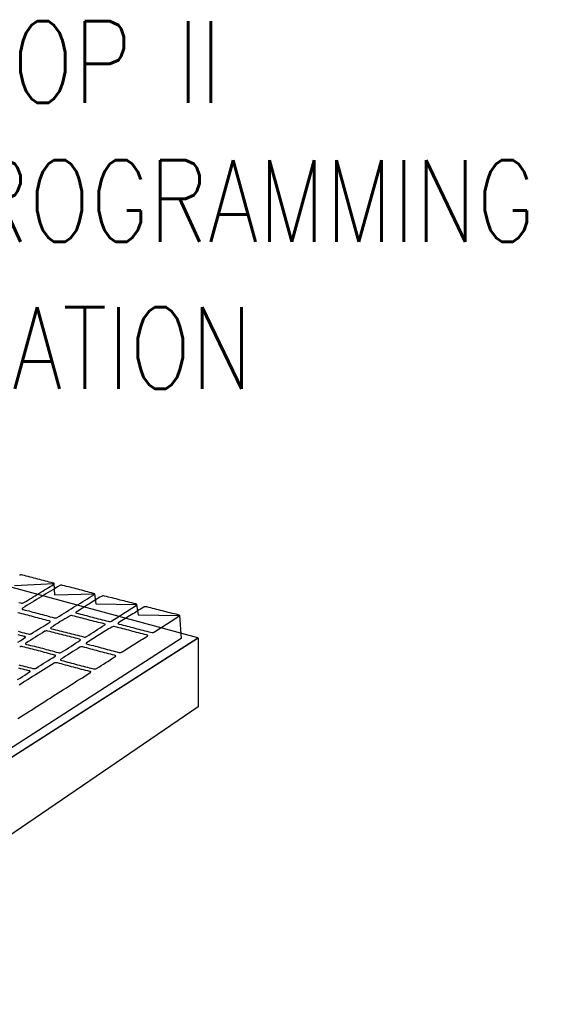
# Model space of a CAD drawing. Extents: x 0 to 414, y 0 to 285.
# Tile 20 of 22: x 182 to 199, y 130 to 161. Entities that reach past the tile are written whole.
import ezdxf

# ---------------------------------------------------------------- set-up
doc = ezdxf.new("R2010")
doc.units = 0
doc.header["$MEASUREMENT"] = 0
doc.layers.get('0').update_dxf_attribs({"linetype": 'CONTINUOUS'})
doc.layers.add('TEXT', color=2, linetype='CONTINUOUS')
doc.styles.add('ROMANS', font='romans.shx', dxfattribs={"width": 0.8})

msp = doc.modelspace()

# ---------------------------------------------------------------- linework, layer by layer
at = {"color": 3}
for points in [[(165.5676, 135.5737), (174.4444, 133.1004), (187.7809, 141.6333), (179.5611, 143.8554), (165.5676, 135.5737), (165.5676, 135.5737)], [(182.2933, 142.7153), (182.3513, 142.6999), (182.3783, 142.696), (182.4054, 142.696), (182.4285, 142.6999), (182.4479, 142.7076), (182.5058, 142.7424), (182.5638, 142.7772), (182.6218, 142.812), (182.6797, 142.8467), (182.7377, 142.8815), (182.7957, 142.9202), (182.8536, 142.9549), (182.9116, 142.9897), (182.9696, 143.0245), (183.0275, 143.0593), (183.0855, 143.0979), (183.1435, 143.1327), (183.2014, 143.1675), (183.2594, 143.2023), (183.3135, 143.2371), (183.3715, 143.2718), (183.3792, 143.2796), (183.3792, 143.2912), (183.3676, 143.2989), (183.3483, 143.3066), (183.2903, 143.3221), (183.2285, 143.3375), (183.1705, 143.353), (183.1126, 143.3685), (183.0507, 143.3839), (182.9928, 143.3994), (182.9348, 143.4148), (182.873, 143.4303), (182.815, 143.4457), (182.757, 143.4612), (182.6991, 143.4767), (182.6372, 143.4921), (182.5793, 143.5076), (182.5213, 143.523), (182.4633, 143.5346), (182.4054, 143.5501), (182.3744, 143.554), (182.3513, 143.554), (182.3319, 143.5501), (182.3126, 143.5462)], [(182.1619, 143.2332), (183.3715, 143.2912), (183.3908, 142.9434), (184.612, 142.982), (184.6584, 142.6728), (185.895, 142.6497), (185.9453, 142.3366), (187.2128, 142.3096), (187.2631, 141.6062), (187.2631, 141.6062)], [(183.5493, 143.2293), (183.4797, 143.1868), (183.4063, 143.1443), (183.3367, 143.1018), (183.2633, 143.0593), (183.1937, 143.0168), (183.1203, 142.9743), (183.0507, 142.9279), (182.9773, 142.8854), (182.9039, 142.8429), (182.8343, 142.8004), (182.7609, 142.754), (182.6913, 142.7115), (182.6179, 142.669), (182.5483, 142.6265), (182.4749, 142.5801), (182.4054, 142.5376), (182.3938, 142.526), (182.3938, 142.5144), (182.4054, 142.5028), (182.4285, 142.4951), (182.4865, 142.4796), (182.5445, 142.4642), (182.6063, 142.4526), (182.6643, 142.4371), (182.7222, 142.4216), (182.7841, 142.4062), (182.842, 142.3907), (182.9, 142.3753), (182.9618, 142.3598), (183.0198, 142.3444), (183.0816, 142.3289), (183.1396, 142.3096), (183.1976, 142.2941), (183.2594, 142.2787), (183.3174, 142.2632), (183.3754, 142.2477), (183.4024, 142.2439), (183.4295, 142.2439), (183.4526, 142.2477), (183.472, 142.2555), (183.5454, 142.298), (183.615, 142.3444), (183.6884, 142.3869), (183.7579, 142.4294), (183.8314, 142.4757), (183.9009, 142.5183), (183.9744, 142.5646), (184.0439, 142.6071), (184.1135, 142.6535), (184.1869, 142.696), (184.2565, 142.7424), (184.326, 142.7849), (184.3995, 142.8274), (184.469, 142.8738), (184.5386, 142.9163), (184.612, 142.9588), (184.6197, 142.9665), (184.6197, 142.9743), (184.6081, 142.982), (184.5811, 142.9897), (184.5231, 143.0052), (184.4613, 143.0206), (184.4033, 143.0361), (184.3454, 143.0516), (184.2835, 143.0709), (184.2256, 143.0863), (184.1637, 143.1018), (184.1058, 143.1173), (184.0478, 143.1327), (183.9859, 143.1482), (183.928, 143.1636), (183.87, 143.1791), (183.812, 143.1945), (183.7502, 143.2061), (183.6922, 143.2216), (183.6343, 143.2371), (183.6072, 143.2409), (183.584, 143.2409), (183.5647, 143.2371), (183.5493, 143.2293), (183.5493, 143.2293)], [(184.8246, 142.9008), (184.7782, 142.8738), (184.7279, 142.8429), (184.6816, 142.812), (184.6313, 142.7849), (184.585, 142.754), (184.5347, 142.7231), (184.4883, 142.6922), (184.4381, 142.6612), (184.3917, 142.6303), (184.3415, 142.5994), (184.2951, 142.5685), (184.2449, 142.5376), (184.1985, 142.5067), (184.1483, 142.4796), (184.1019, 142.4487), (184.0516, 142.4178), (184.0362, 142.41), (184.0362, 142.4023), (184.0439, 142.3946), (184.0671, 142.3869), (184.1251, 142.3714), (184.1869, 142.3559), (184.2449, 142.3405), (184.3067, 142.325), (184.3647, 142.3096), (184.4265, 142.2941), (184.4883, 142.2787), (184.5463, 142.2632), (184.6081, 142.2477), (184.6661, 142.2323), (184.7279, 142.2168), (184.7898, 142.2014), (184.8477, 142.1859), (184.9096, 142.1704), (184.9675, 142.155), (185.0294, 142.1395), (185.0564, 142.1357), (185.0835, 142.1357), (185.1067, 142.1357), (185.1299, 142.1434), (185.1762, 142.1743), (185.2265, 142.2014), (185.2728, 142.2323), (185.3231, 142.2632), (185.3695, 142.2941), (185.4197, 142.325), (185.4661, 142.3559), (185.5124, 142.3869), (185.5627, 142.4139), (185.6091, 142.4448), (185.6593, 142.4757), (185.7057, 142.5067), (185.7559, 142.5376), (185.8023, 142.5685), (185.8525, 142.5955), (185.8989, 142.6265), (185.9105, 142.6381), (185.9105, 142.6497), (185.8989, 142.6612), (185.8757, 142.669), (185.8177, 142.6844), (185.7559, 142.6999), (185.6979, 142.7153), (185.6361, 142.7308), (185.5743, 142.7463), (185.5163, 142.7617), (185.4545, 142.7733), (185.3965, 142.7888), (185.3347, 142.8042), (185.2728, 142.8197), (185.2149, 142.8351), (185.153, 142.8506), (185.0951, 142.8661), (185.0371, 142.8777), (184.9753, 142.8931), (184.9173, 142.9086), (184.8864, 142.9124), (184.8632, 142.9124), (184.8439, 142.9086), (184.8246, 142.9008), (184.8246, 142.9008)], [(186.1192, 142.5685), (186.0728, 142.5414), (186.0226, 142.5105), (185.9762, 142.4835), (185.9298, 142.4526), (185.8796, 142.4216), (185.8332, 142.3907), (185.783, 142.3637), (185.7327, 142.3328), (185.6863, 142.3018), (185.6361, 142.2709), (185.5897, 142.24), (185.5395, 142.2091), (185.4893, 142.1782), (185.4429, 142.1473), (185.3926, 142.1163), (185.3463, 142.0854), (185.3347, 142.0738), (185.3308, 142.0661), (185.3424, 142.0584), (185.3695, 142.0506), (185.4274, 142.0352), (185.4893, 142.0197), (185.5472, 142.0043), (185.6091, 141.9888), (185.6709, 141.9734), (185.7289, 141.9579), (185.7907, 141.9424), (185.8525, 141.927), (185.9144, 141.9115), (185.9723, 141.8961), (186.0342, 141.8806), (186.0921, 141.8652), (186.154, 141.8497), (186.2119, 141.8342), (186.2738, 141.8188), (186.3317, 141.8033), (186.3665, 141.7956), (186.3897, 141.7956), (186.4129, 141.7995), (186.4322, 141.8072), (186.4786, 141.8381), (186.5288, 141.869), (186.5752, 141.8999), (186.6254, 141.9308), (186.6718, 141.9618), (186.722, 141.9888), (186.7684, 142.0197), (186.8187, 142.0506), (186.865, 142.0816), (186.9114, 142.1125), (186.9616, 142.1434), (187.008, 142.1743), (187.0544, 142.2014), (187.1008, 142.2323), (187.1471, 142.2593), (187.1935, 142.2902), (187.209, 142.3018), (187.2128, 142.3134), (187.2012, 142.325), (187.1742, 142.3366), (187.1124, 142.3521), (187.0544, 142.3675), (186.9926, 142.3791), (186.9346, 142.3946), (186.8728, 142.41), (186.8109, 142.4255), (186.753, 142.441), (186.6911, 142.4564), (186.6332, 142.4719), (186.5713, 142.4873), (186.5134, 142.5028), (186.4515, 142.5183), (186.3936, 142.5337), (186.3356, 142.5453), (186.2738, 142.5608), (186.2158, 142.5762), (186.1849, 142.5801), (186.1578, 142.5801), (186.1346, 142.5762), (186.1192, 142.5685), (186.1192, 142.5685)], [(182.2778, 141.8304), (182.3397, 141.8149), (182.3976, 141.7995), (182.4595, 141.784), (182.5174, 141.7685), (182.5793, 141.7531), (182.6063, 141.7453), (182.6334, 141.7453), (182.6566, 141.7492), (182.672, 141.7569), (182.7454, 141.8033), (182.8189, 141.8458), (182.8923, 141.8922), (182.9618, 141.9347), (183.0353, 141.9811), (183.1048, 142.0236), (183.1783, 142.07), (183.2478, 142.1125), (183.2594, 142.1241), (183.2594, 142.1318), (183.2478, 142.1395), (183.2246, 142.1473), (183.1628, 142.1627), (183.1048, 142.1782), (183.043, 142.1936), (182.985, 142.2091), (182.9232, 142.2246), (182.8652, 142.24), (182.8034, 142.2555), (182.7454, 142.2748), (182.6875, 142.2902), (182.6256, 142.3057), (182.5677, 142.3212), (182.5058, 142.3366), (182.4479, 142.3521), (182.386, 142.3675), (182.3281, 142.383), (182.2662, 142.3985)], [(183.8507, 142.298), (183.7811, 142.2555), (183.7077, 142.213), (183.6381, 142.1704), (183.5647, 142.1279), (183.4952, 142.0816), (183.4217, 142.0391), (183.3522, 141.9927), (183.2826, 141.9502), (183.271, 141.9386), (183.2671, 141.927), (183.2749, 141.9193), (183.2981, 141.9115), (183.3599, 141.8961), (183.4179, 141.8806), (183.4797, 141.8652), (183.5415, 141.8497), (183.6034, 141.8342), (183.6613, 141.8188), (183.7232, 141.8033), (183.785, 141.7879), (183.8468, 141.7724), (183.9048, 141.7569), (183.9666, 141.7415), (184.0285, 141.726), (184.0903, 141.7106), (184.1483, 141.6951), (184.2101, 141.6797), (184.2719, 141.6642), (184.299, 141.6565), (184.3222, 141.6565), (184.3454, 141.6642), (184.3647, 141.6719), (184.4342, 141.7144), (184.5077, 141.7608), (184.5772, 141.8033), (184.6468, 141.8497), (184.7163, 141.8961), (184.7859, 141.9386), (184.8555, 141.985), (184.925, 142.0275), (184.9366, 142.0391), (184.9366, 142.0468), (184.925, 142.0545), (184.9057, 142.0622), (184.8439, 142.0777), (184.7859, 142.0932), (184.7241, 142.1048), (184.6622, 142.1202), (184.6004, 142.1357), (184.5424, 142.1511), (184.4806, 142.1666), (184.4188, 142.182), (184.3608, 142.1975), (184.299, 142.213), (184.2371, 142.2284), (184.1792, 142.2439), (184.1173, 142.2593), (184.0594, 142.2748), (183.9975, 142.2902), (183.9396, 142.3057), (183.9087, 142.3096), (183.8855, 142.3096), (183.8661, 142.3057), (183.8507, 142.298), (183.8507, 142.298)], [(185.1414, 141.9618), (185.0951, 141.9308), (185.0448, 141.9038), (184.9985, 141.8729), (184.9482, 141.8458), (184.9018, 141.8149), (184.8516, 141.784), (184.8052, 141.7531), (184.755, 141.7222), (184.7086, 141.6912), (184.6584, 141.6603), (184.612, 141.6333), (184.5618, 141.6024), (184.5154, 141.5714), (184.4652, 141.5405), (184.4188, 141.5096), (184.3685, 141.4787), (184.3531, 141.4671), (184.3531, 141.4555), (184.3685, 141.4439), (184.3956, 141.4362), (184.4574, 141.4207), (184.5154, 141.4091), (184.5772, 141.3937), (184.6352, 141.3782), (184.697, 141.3628), (184.7589, 141.3434), (184.8168, 141.328), (184.8787, 141.3125), (184.9405, 141.2971), (184.9985, 141.2777), (185.0603, 141.2623), (185.1221, 141.2468), (185.1801, 141.2314), (185.2419, 141.2159), (185.2999, 141.2005), (185.3617, 141.185), (185.3926, 141.1811), (185.4158, 141.1811), (185.439, 141.1889), (185.4622, 141.2005), (185.5086, 141.2314), (185.5588, 141.2623), (185.6052, 141.2932), (185.6554, 141.3241), (185.7018, 141.3512), (185.7482, 141.3821), (185.7984, 141.413), (185.8448, 141.4439), (185.895, 141.4748), (185.9414, 141.5057), (185.9878, 141.5367), (186.038, 141.5676), (186.0844, 141.5946), (186.1346, 141.6255), (186.181, 141.6565), (186.2312, 141.6874), (186.2428, 141.699), (186.2428, 141.7067), (186.2312, 141.7106), (186.2042, 141.7183), (186.1424, 141.7338), (186.0844, 141.7492), (186.0226, 141.7647), (185.9646, 141.7801), (185.9028, 141.7956), (185.8409, 141.811), (185.783, 141.8265), (185.7211, 141.8458), (185.6632, 141.8613), (185.6013, 141.8767), (185.5395, 141.8922), (185.4815, 141.9077), (185.4197, 141.9231), (185.3617, 141.9386), (185.2999, 141.954), (185.2419, 141.9695), (185.211, 141.9772), (185.184, 141.9772), (185.1608, 141.9695), (185.1414, 141.9618), (185.1414, 141.9618)], [(174.4444, 130.4184), (174.4444, 133.1004), (187.7848, 141.6294), (187.7848, 139.5194), (174.4444, 130.4184), (174.4444, 130.4184)], [(187.2631, 141.6062), (174.4985, 133.3864)], [(182.2662, 141.498), (182.3397, 141.5444), (182.4131, 141.5908), (182.4826, 141.6371), (182.4981, 141.6449), (182.4981, 141.6565), (182.4865, 141.6681), (182.4595, 141.6758), (182.3976, 141.6912), (182.3397, 141.7067), (182.2778, 141.7222)], [(183.0894, 141.8304), (183.0198, 141.7879), (182.9464, 141.7415), (182.8768, 141.699), (182.8034, 141.6526), (182.73, 141.6062), (182.6604, 141.5599), (182.587, 141.5173), (182.5136, 141.471), (182.4981, 141.4594), (182.4942, 141.4516), (182.5058, 141.4401), (182.529, 141.4323), (182.5909, 141.4169), (182.6488, 141.4014), (182.7107, 141.3898), (182.7725, 141.3744), (182.8343, 141.3589), (182.8923, 141.3434), (182.9541, 141.328), (183.016, 141.3125), (183.0778, 141.2971), (183.1358, 141.2777), (183.1976, 141.2623), (183.2594, 141.2468), (183.3213, 141.2314), (183.3792, 141.2159), (183.4411, 141.1966), (183.5029, 141.1811), (183.5338, 141.1773), (183.557, 141.1773), (183.5802, 141.1811), (183.5995, 141.1889), (183.6691, 141.2314), (183.7425, 141.2777), (183.812, 141.3241), (183.8855, 141.3705), (183.955, 141.4169), (184.0285, 141.4632), (184.098, 141.5096), (184.1676, 141.5521), (184.1792, 141.5637), (184.183, 141.5714), (184.1753, 141.583), (184.1483, 141.5908), (184.0864, 141.6062), (184.0285, 141.6217), (183.9666, 141.6371), (183.9087, 141.6526), (183.8468, 141.6681), (183.785, 141.6835), (183.727, 141.699), (183.6652, 141.7144), (183.6034, 141.7299), (183.5454, 141.7453), (183.4836, 141.7608), (183.4217, 141.7763), (183.3638, 141.7917), (183.3019, 141.8072), (183.244, 141.8226), (183.1821, 141.8381), (183.1551, 141.842), (183.128, 141.842), (183.1087, 141.8381), (183.0894, 141.8304), (183.0894, 141.8304)], [(182.2971, 140.8024), (182.359, 140.7869), (182.4208, 140.7715), (182.4826, 140.756), (182.5445, 140.7406), (182.6024, 140.7251), (182.6643, 140.7097), (182.7261, 140.6942), (182.757, 140.6903), (182.7802, 140.6903), (182.8034, 140.6942), (182.8227, 140.7058), (182.8962, 140.7522), (182.9657, 140.7947), (183.0391, 140.841), (183.1126, 140.8874), (183.186, 140.9299), (183.2594, 140.9763), (183.3328, 141.0227), (183.4063, 141.0691), (183.4179, 141.0768), (183.4179, 141.0884), (183.4063, 141.0961), (183.3831, 141.1038), (183.3251, 141.1193), (183.2633, 141.1348), (183.2014, 141.1541), (183.1435, 141.1695), (183.0816, 141.185), (183.0198, 141.2005), (182.9618, 141.2198), (182.9, 141.2352), (182.8382, 141.2507), (182.7764, 141.2661), (182.7145, 141.2816), (182.6566, 141.2971), (182.5947, 141.3125), (182.5329, 141.328), (182.4749, 141.3434), (182.4131, 141.3589), (182.3822, 141.3628), (182.359, 141.3628), (182.3397, 141.3589), (182.3203, 141.3512)], [(184.1599, 141.3434), (184.0903, 141.2971), (184.0169, 141.2546), (183.9473, 141.2082), (183.8739, 141.1618), (183.8005, 141.1154), (183.727, 141.0691), (183.6575, 141.0227), (183.584, 140.9763), (183.5724, 140.9647), (183.5686, 140.9531), (183.5802, 140.9454), (183.6034, 140.9415), (183.6652, 140.9261), (183.7232, 140.9106), (183.785, 140.8913), (183.8468, 140.8758), (183.9048, 140.8604), (183.9666, 140.8449), (184.0285, 140.8256), (184.0903, 140.8101), (184.1483, 140.7947), (184.2101, 140.7792), (184.2719, 140.7638), (184.3338, 140.7483), (184.3956, 140.7328), (184.4536, 140.7174), (184.5154, 140.7019), (184.5772, 140.6865), (184.6081, 140.6787), (184.6352, 140.6787), (184.6584, 140.6826), (184.6777, 140.6903), (184.7473, 140.7367), (184.8207, 140.7831), (184.8903, 140.8295), (184.9637, 140.8758), (185.0371, 140.9222), (185.1067, 140.9686), (185.1801, 141.015), (185.2497, 141.0613), (185.2612, 141.0729), (185.2612, 141.0806), (185.2497, 141.0884), (185.2265, 141.0961), (185.1646, 141.1116), (185.1028, 141.127), (185.0448, 141.1425), (184.983, 141.1579), (184.9212, 141.1734), (184.8593, 141.1889), (184.8014, 141.2043), (184.7395, 141.2236), (184.6777, 141.2391), (184.6159, 141.2546), (184.5579, 141.27), (184.4961, 141.2893), (184.4342, 141.3048), (184.3763, 141.3203), (184.3144, 141.3357), (184.2565, 141.3512), (184.2256, 141.355), (184.1985, 141.355), (184.1792, 141.3512), (184.1599, 141.3434), (184.1599, 141.3434)], [(182.2585, 140.3541), (182.3319, 140.4005), (182.4054, 140.4469), (182.4788, 140.4932), (182.5522, 140.5396), (182.6256, 140.586), (182.6411, 140.5937), (182.6411, 140.6053), (182.6295, 140.6169), (182.6024, 140.6246), (182.5406, 140.6401), (182.4826, 140.6556), (182.4208, 140.671), (182.359, 140.6865), (182.2971, 140.7058)], [(182.2662, 139.16), (182.3474, 139.2141), (182.4324, 139.2643), (182.5136, 139.3184), (182.5947, 139.3687), (182.6797, 139.4228), (182.7609, 139.4769), (182.8459, 139.5271), (182.9271, 139.5812), (183.0082, 139.6314), (183.0932, 139.6856), (183.1744, 139.7397), (183.2556, 139.7899), (183.3367, 139.844), (183.4217, 139.8942), (183.5029, 139.9483), (183.584, 139.9986), (183.6652, 140.0527), (183.7502, 140.1029), (183.8314, 140.1532), (183.9125, 140.2073), (183.9937, 140.2575), (184.0748, 140.3116), (184.1599, 140.3618), (184.241, 140.4121), (184.3222, 140.4662), (184.4033, 140.5164), (184.4845, 140.5667), (184.4999, 140.5783), (184.4999, 140.5899), (184.4883, 140.5976), (184.4652, 140.6053), (184.4033, 140.6208), (184.3415, 140.6362), (184.2797, 140.6517), (184.2178, 140.6671), (184.1521, 140.6826), (184.0903, 140.7019), (184.0285, 140.7174), (183.9666, 140.7328), (183.9048, 140.7483), (183.843, 140.7676), (183.7811, 140.7831), (183.7193, 140.7985), (183.6575, 140.814), (183.5995, 140.8333), (183.5377, 140.8488), (183.4758, 140.8642), (183.4411, 140.8681), (183.4179, 140.8681), (183.3985, 140.8642), (183.3792, 140.8565), (183.3792, 140.8565)], [(183.3792, 140.8565), (183.2981, 140.8063), (183.213, 140.756), (183.1319, 140.7019), (183.0507, 140.6517), (182.9696, 140.6014), (182.8846, 140.5473), (182.8034, 140.4971), (182.7184, 140.4469), (182.6372, 140.3928), (182.5561, 140.3425), (182.4711, 140.2923), (182.3899, 140.2382), (182.3087, 140.1879)]]:
    msp.add_lwpolyline(points, dxfattribs=at)

# ---------------------------------------------------------------- texts
at = {"layer": 'TEXT', "style": 'ROMANS', "width": 0.8}
for s, p in [('ELOP II', (179, 158)), ('PROGRAMMING', (179, 153.75)), ('STATION', (179, 149.25))]:
    msp.add_text(s, height=2.5, dxfattribs=at).set_placement(p)

doc.saveas('drawing.dxf')
